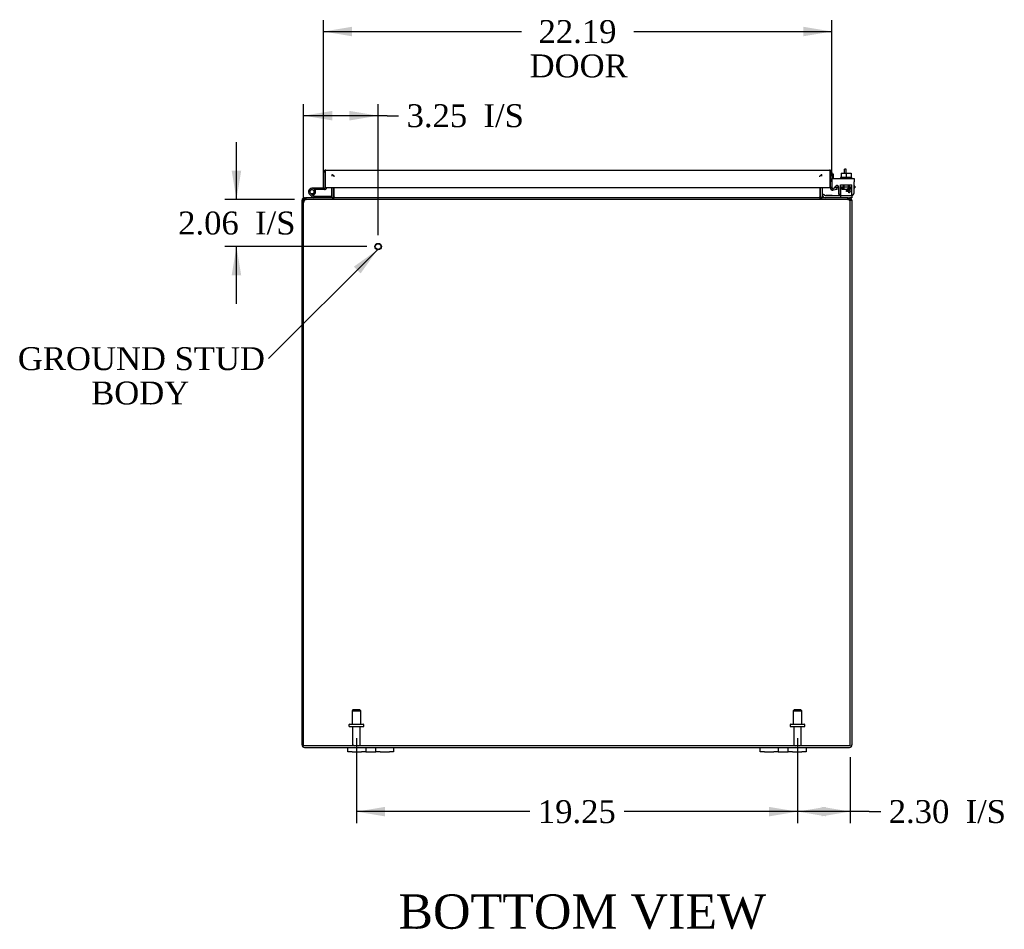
# Model space of a CAD drawing. Header units: inches. Extents: x 6 to 236, y 0 to 158.
# Tile 2 of 8: x 67 to 110, y 8 to 47. Entities that reach past the tile are written whole.
import ezdxf
from ezdxf.enums import TextEntityAlignment as Align

# ---------------------------------------------------------------- set-up
doc = ezdxf.new("R2010")
doc.units = ezdxf.units.IN
doc.header["$MEASUREMENT"] = 0
for name, color, linetype in [('COM40153-1', 7, 'CONTINUOUS'), ('COM40153-2', 7, 'CONTINUOUS'), ('COM42667', 7, 'CONTINUOUS'), ('COM42780', 7, 'CONTINUOUS'), ('COM48484', 7, 'CONTINUOUS'), ('COM48533', 7, 'CONTINUOUS'), ('COM71780-17', 7, 'CONTINUOUS'), ('DEFAULT', 7, 'CONTINUOUS'), ('FET07710', 7, 'CONTINUOUS'), ('HNG10620-26B', 7, 'CONTINUOUS'), ('HNG10620-26C', 7, 'CONTINUOUS'), ('HNG10620-26P', 7, 'CONTINUOUS'), ('SCC19011', 7, 'CONTINUOUS'), ('STD21878', 7, 'CONTINUOUS'), ('STD26094', 7, 'CONTINUOUS'), ('WAF25035', 7, 'CONTINUOUS')]:
    doc.layers.add(name, color=color, linetype=linetype)
doc.styles.add('SEACAD_TIMES_NEW_ROMAN', font='times.ttf')

# ---------------------------------------------------------------- blocks, each defined once
blk = doc.blocks.new('SEANNOT_GROUP1')
at = {"layer": 'DEFAULT', "linetype": 'Continuous'}
blk.add_hatch(color=136, dxfattribs=at).paths.add_polyline_path([(81.474, 36.193), (82.21, 37.224), (81.179, 36.488)])
at = {"layer": 'DEFAULT', "color": 136, "linetype": 'Continuous'}
blk.add_lwpolyline([(77.457, 32.47), (82.21, 37.224)], dxfattribs=at)
at = {"layer": 'DEFAULT', "color": 136, "linetype": 'Continuous', "style": 'SEACAD_TIMES_NEW_ROMAN'}
for s, p in [('GROUND STUD', (66.514, 32.97)), ('BODY', (69.713, 31.47))]:
    blk.add_text(s, height=1, dxfattribs=at).set_placement(p, align=Align.TOP_LEFT)
blk = doc.blocks.new('GDIMGGROUP7')
at = {"layer": 'DEFAULT', "linetype": 'Continuous'}
for points in [[(101.789, 12.484), (101.789, 12.901), (100.539, 12.693)], [(101.592, 12.484), (102.842, 12.693), (101.592, 12.901)]]:
    blk.add_hatch(color=136, dxfattribs=at).paths.add_polyline_path(points)
at = {"layer": 'DEFAULT', "color": 136, "linetype": 'Continuous'}
for p, q in [((100.539, 15.903), (100.539, 12.193)), ((102.842, 15.066), (102.842, 12.193)), ((103.671, 12.693), (100.539, 12.693)), ((103.671, 12.693), (104.171, 12.693))]:
    blk.add_line(p, q, dxfattribs=at)
at = {"layer": 'DEFAULT', "color": 136, "linetype": 'Continuous', "style": 'SEACAD_TIMES_NEW_ROMAN'}
for s, p in [('2.30', (104.521, 13.193)), ('I/S', (107.875, 13.193))]:
    blk.add_text(s, height=1, dxfattribs=at).set_placement(p, align=Align.TOP_LEFT)
blk = doc.blocks.new('GDIMGGROUP8')
at = {"layer": 'DEFAULT', "linetype": 'Continuous'}
for points in [[(82.539, 12.481), (82.539, 12.898), (81.289, 12.69)], [(99.289, 12.481), (100.539, 12.69), (99.289, 12.898)]]:
    blk.add_hatch(color=136, dxfattribs=at).paths.add_polyline_path(points)
at = {"layer": 'DEFAULT', "color": 136, "linetype": 'Continuous'}
for p, q in [((81.289, 15.903), (81.289, 12.19)), ((100.539, 15.903), (100.539, 12.19)), ((88.858, 12.69), (81.289, 12.69)), ((100.539, 12.69), (92.97, 12.69))]:
    blk.add_line(p, q, dxfattribs=at)
at = {"layer": 'DEFAULT', "color": 136, "linetype": 'Continuous', "style": 'SEACAD_TIMES_NEW_ROMAN'}
blk.add_text('19.25', height=1, dxfattribs=at).set_placement((89.208, 13.19), align=Align.TOP_LEFT)
blk = doc.blocks.new('GDIMGGROUP14')
at = {"layer": 'DEFAULT', "linetype": 'Continuous'}
for points in [[(75.845, 40.672), (76.053, 39.422), (76.261, 40.672)], [(75.845, 36.112), (76.261, 36.112), (76.053, 37.362)]]:
    blk.add_hatch(color=136, dxfattribs=at).paths.add_polyline_path(points)
at = {"layer": 'DEFAULT', "color": 136, "linetype": 'Continuous'}
for p, q in [((76.053, 39.422), (76.053, 41.922)), ((78.591, 39.422), (75.553, 39.422)), ((81.736, 37.362), (75.553, 37.362)), ((76.053, 34.862), (76.053, 37.362))]:
    blk.add_line(p, q, dxfattribs=at)
at = {"layer": 'DEFAULT', "color": 136, "linetype": 'Continuous', "style": 'SEACAD_TIMES_NEW_ROMAN'}
for s, p in [('2.06', (73.511, 38.892)), ('I/S', (76.865, 38.892))]:
    blk.add_text(s, height=1, dxfattribs=at).set_placement(p, align=Align.TOP_LEFT)
blk = doc.blocks.new('GDIMGGROUP15')
at = {"layer": 'DEFAULT', "linetype": 'Continuous'}
for points in [[(80.236, 43.287), (78.986, 43.079), (80.236, 42.87)], [(80.986, 43.287), (80.986, 42.87), (82.236, 43.079)]]:
    blk.add_hatch(color=136, dxfattribs=at).paths.add_polyline_path(points)
at = {"layer": 'DEFAULT', "color": 136, "linetype": 'Continuous'}
for p, q in [((78.986, 27.917), (78.986, 43.579)), ((82.236, 37.862), (82.236, 43.579)), ((82.629, 43.079), (78.986, 43.079)), ((82.629, 43.079), (83.129, 43.079))]:
    blk.add_line(p, q, dxfattribs=at)
at = {"layer": 'DEFAULT', "color": 136, "linetype": 'Continuous', "style": 'SEACAD_TIMES_NEW_ROMAN'}
for s, p in [('3.25', (83.479, 43.579)), ('I/S', (86.834, 43.579))]:
    blk.add_text(s, height=1, dxfattribs=at).set_placement(p, align=Align.TOP_LEFT)
blk = doc.blocks.new('GDIMGGROUP20')
at = {"layer": 'DEFAULT', "linetype": 'Continuous'}
for points in [[(81.101, 46.961), (79.851, 46.753), (81.101, 46.545)], [(100.789, 46.961), (100.789, 46.545), (102.039, 46.753)]]:
    blk.add_hatch(color=136, dxfattribs=at).paths.add_polyline_path(points)
at = {"layer": 'DEFAULT', "color": 136, "linetype": 'Continuous'}
for p, q in [((79.851, 40.409), (79.851, 47.253)), ((102.039, 40.437), (102.039, 47.253)), ((79.851, 46.753), (88.498, 46.753)), ((93.392, 46.753), (102.039, 46.753))]:
    blk.add_line(p, q, dxfattribs=at)
at = {"layer": 'DEFAULT', "color": 136, "linetype": 'Continuous', "style": 'SEACAD_TIMES_NEW_ROMAN'}
for s, p in [('22.19', (89.239, 47.253)), ('DOOR', (88.848, 45.753))]:
    blk.add_text(s, height=1, dxfattribs=at).set_placement(p, align=Align.TOP_LEFT)

msp = doc.modelspace()

# ---------------------------------------------------------------- linework, layer by layer
at = {"layer": 'COM40153-1', "color": 7}
for p, q in [((102.592, 40.566), (102.592, 40.744)), ((102.664, 40.744), (102.592, 40.744)), ((102.664, 40.566), (102.664, 40.744))]:
    msp.add_line(p, q, dxfattribs=at)
at = {"layer": 'COM40153-2', "color": 7}
for p, q in [((102.111, 40.532), (102.039, 40.532)), ((102.111, 40.34), (102.111, 40.532)), ((102.315, 40.004), (102.211, 40.004)), ((103.039, 40.004), (103.01, 40.004)), ((103.039, 40.004), (103.039, 39.932)), ((102.323, 39.932), (102.165, 39.932)), ((103.01, 39.932), (103.039, 39.932))]:
    msp.add_line(p, q, dxfattribs=at)
msp.add_arc((102.147, 40.04), 0.108, 180, 186.8545, dxfattribs=at)
at = {"layer": 'COM42667', "color": 7}
for p, q in [((102.04, 40.34), (103.01, 40.34)), ((102.04, 40.197), (102.04, 40.34)), ((102.04, 40.197), (102.04, 39.941)), ((102.154, 39.915), (102.213, 40.006)), ((102.323, 39.974), (102.323, 39.714)), ((102.673, 39.803), (102.788, 39.964)), ((102.788, 39.964), (102.813, 39.964)), ((102.813, 39.964), (102.813, 39.803)), ((103.01, 40.34), (103.01, 40.197)), ((103.01, 39.714), (103.01, 40.197)), ((102.673, 39.774), (102.673, 39.803)), ((102.782, 39.774), (102.673, 39.774)), ((102.782, 39.915), (102.703, 39.803)), ((102.703, 39.803), (102.782, 39.803)), ((102.782, 39.803), (102.782, 39.915)), ((102.782, 39.714), (102.782, 39.774)), ((102.813, 39.714), (102.782, 39.714)), ((102.813, 39.803), (102.846, 39.803)), ((102.846, 39.774), (102.813, 39.774)), ((102.813, 39.774), (102.813, 39.714)), ((102.846, 39.803), (102.846, 39.774))]:
    msp.add_line(p, q, dxfattribs=at)
for centre, radius, start, end in [((102.263, 39.974), 0.06, 0, 147.1545), ((102.1, 39.941), 0.06, 180, 202.199), ((102.448, 39.714), 0.125, 180, 270), ((102.885, 39.714), 0.125, 270, 0)]:
    msp.add_arc(centre, radius, start, end, dxfattribs=at)
at = {"layer": 'COM42780', "color": 7}
for p, q in [((102.41, 39.926), (102.411, 39.98)), ((102.411, 40.066), (102.911, 40.066)), ((102.411, 39.98), (102.411, 40.066)), ((102.411, 39.98), (102.411, 39.51)), ((102.411, 39.971), (102.911, 39.971)), ((102.466, 39.971), (102.466, 39.876)), ((102.536, 40.066), (102.536, 39.876)), ((102.554, 40.066), (102.554, 39.876)), ((102.767, 39.876), (102.767, 40.066)), ((102.786, 40.066), (102.786, 39.876)), ((102.856, 39.876), (102.856, 39.971)), ((102.911, 39.926), (102.911, 40.066)), ((101.611, 39.587), (101.678, 39.654)), ((101.611, 39.587), (101.661, 39.536)), ((101.678, 39.654), (101.728, 39.603)), ((101.762, 39.589), (102.661, 39.589)), ((101.796, 39.588), (101.796, 39.589)), ((101.856, 39.588), (101.796, 39.588)), ((101.856, 39.588), (101.856, 39.589)), ((101.884, 39.588), (101.856, 39.588)), ((101.884, 39.588), (101.884, 39.589)), ((102.046, 39.588), (101.884, 39.588)), ((101.997, 39.588), (101.997, 39.589)), ((102.046, 39.588), (102.046, 39.589)), ((102.466, 39.876), (102.856, 39.876)), ((102.661, 39.589), (102.911, 39.589)), ((102.911, 39.637), (102.911, 39.926)), ((102.911, 39.592), (102.911, 39.637)), ((102.911, 39.589), (102.911, 39.592)), ((102.911, 39.589), (102.911, 39.494)), ((102.911, 39.494), (102.806, 39.494))]:
    msp.add_line(p, q, dxfattribs=at)
for radius in [0.143, 0.048]:
    msp.add_arc((101.762, 39.637), radius, 225, 270, dxfattribs=at)
msp.add_ellipse((102.161, 40.595), major_axis=(0, -14.322), ratio=0.017455, start_param=1.503851, end_param=1.524085, dxfattribs=at)
for points, knots in [([(102.402, 39.589), (102.404, 39.589), (102.405, 39.591), (102.407, 39.594), (102.407, 39.595), (102.407, 39.597)], [0, 0, 0, 0, 0.25, 0.25, 0.3597521, 0.3597521, 0.3597521, 0.3597521]), ([(102.407, 39.597), (102.407, 39.597), (102.408, 39.597), (102.408, 39.599), (102.408, 39.601), (102.409, 39.607), (102.41, 39.613), (102.41, 39.624), (102.41, 39.63), (102.41, 39.637)], [0.3597521, 0.3597521, 0.3597521, 0.3597521, 0.375, 0.375, 0.5, 0.5, 0.75, 0.75, 1, 1, 1, 1]), ([(102.411, 39.51), (102.411, 39.505), (102.41, 39.501), (102.407, 39.496), (102.405, 39.494), (102.402, 39.494)], [0, 0, 0, 0, 0.5, 0.5, 1, 1, 1, 1])]:
    msp.add_open_spline(points, degree=3, knots=knots, dxfattribs=at)
at = {"layer": 'COM48484', "color": 7}
for p, q in [((80.217, 39.53), (80.217, 39.937)), ((80.289, 39.53), (80.289, 39.937)), ((101.539, 39.53), (101.539, 39.937)), ((101.611, 39.937), (101.611, 39.53)), ((78.914, 39.268), (78.914, 39.386)), ((78.986, 39.386), (78.914, 39.386)), ((78.914, 15.602), (78.914, 39.268)), ((78.986, 39.268), (78.986, 39.386)), ((79.002, 39.417), (79.022, 39.422)), ((79.022, 39.422), (79.022, 39.494)), ((79.022, 39.494), (79.091, 39.494)), ((80.215, 39.52), (80.284, 39.5)), ((101.612, 39.52), (101.543, 39.5)), ((102.737, 39.494), (102.806, 39.494)), ((102.806, 39.422), (102.806, 39.494)), ((102.825, 39.417), (102.806, 39.422)), ((102.842, 39.268), (102.842, 39.386)), ((102.842, 39.386), (102.914, 39.386)), ((102.914, 39.386), (102.914, 39.268)), ((102.914, 39.268), (102.914, 15.602)), ((79.022, 15.494), (80.914, 15.494)), ((82.914, 15.494), (98.914, 15.494)), ((100.914, 15.494), (102.806, 15.494))]:
    msp.add_line(p, q, dxfattribs=at)
for centre, radius, start, end in [((79.022, 39.386), 0.108, 122.6431, 180), ((79.022, 39.386), 0.109, 90.0913, 122.5518), ((79.022, 39.386), 0.036, 122.6431, 180), ((80.181, 39.53), 0.036, 270.0001, 343.7794), ((80.181, 39.53), 0.036, 343.7795, 0), ((80.181, 39.53), 0.108, 343.7795, 0), ((101.647, 39.53), 0.108, 180, 196.2205), ((101.647, 39.53), 0.036, 180, 196.2205), ((101.647, 39.53), 0.036, 196.2206, 269.9999), ((102.806, 39.386), 0.108, 57.3569, 90), ((102.806, 39.386), 0.036, 0, 57.3569), ((102.806, 39.386), 0.108, 0, 57.3569), ((79.022, 15.602), 0.108, 180, 270), ((102.806, 15.602), 0.108, 270, 0)]:
    msp.add_arc(centre, radius, start, end, dxfattribs=at)
at = {"layer": 'COM48533', "color": 7}
for p, q in [((80.229, 40.435), (80.229, 40.507)), ((80.314, 40.412), (80.314, 40.436)), ((101.514, 40.412), (101.514, 40.436)), ((101.599, 40.435), (101.599, 40.507)), ((80.314, 39.53), (80.314, 39.937)), ((101.514, 39.937), (101.514, 39.53)), ((78.986, 15.566), (78.986, 39.268)), ((79.058, 39.417), (79.091, 39.422)), ((102.737, 39.494), (79.091, 39.494)), ((79.091, 39.422), (79.091, 39.494)), ((102.737, 39.422), (79.091, 39.422)), ((80.24, 39.494), (80.24, 39.422)), ((80.314, 39.53), (80.314, 39.52)), ((80.314, 39.52), (80.314, 39.5)), ((101.514, 39.52), (101.514, 39.53)), ((101.514, 39.52), (101.514, 39.5)), ((101.588, 39.494), (101.588, 39.422)), ((102.737, 39.422), (102.737, 39.494)), ((102.737, 39.422), (102.769, 39.417)), ((102.842, 15.566), (102.842, 39.268)), ((102.842, 15.566), (78.986, 15.566))]:
    msp.add_line(p, q, dxfattribs=at)
for centre, radius, start, end in [((79.236, 39.268), 0.25, 151.8454, 180), ((79.229, 39.341), 0.219, 141.4717, 168.0655), ((79.09, 39.326), 0.0964, 109.4824, 141.066), ((79.095, 39.447), 0.0474, 94.5956, 140.4649), ((80.231, 39.638), 0.144, 273.4883, 305.1665), ((101.597, 39.638), 0.144, 234.8335, 266.5117), ((102.733, 39.447), 0.0474, 39.5351, 85.4044), ((102.598, 39.341), 0.219, 11.9345, 38.5283), ((102.737, 39.326), 0.0962, 38.8912, 70.5605), ((102.592, 39.268), 0.25, 0, 28.1546)]:
    msp.add_arc(centre, radius, start, end, dxfattribs=at)
for points in [[(80.229, 40.507), (80.236, 40.507), (80.243, 40.506), (80.257, 40.499), (80.264, 40.494), (80.278, 40.481), (80.285, 40.474), (80.3, 40.456), (80.307, 40.446), (80.314, 40.436)], [(101.514, 40.436), (101.521, 40.446), (101.528, 40.456), (101.542, 40.474), (101.549, 40.481), (101.563, 40.494), (101.57, 40.499), (101.585, 40.506), (101.592, 40.507), (101.599, 40.507)], [(80.314, 39.5), (80.307, 39.489), (80.301, 39.479), (80.289, 39.459), (80.283, 39.451), (80.27, 39.437), (80.264, 39.432), (80.252, 39.424), (80.246, 39.422), (80.24, 39.422)], [(101.588, 39.422), (101.582, 39.422), (101.576, 39.424), (101.563, 39.432), (101.557, 39.437), (101.545, 39.451), (101.539, 39.459), (101.526, 39.479), (101.52, 39.489), (101.514, 39.5)]]:
    msp.add_open_spline(points, degree=3, knots=[0, 0, 0, 0, 0.25, 0.25, 0.5, 0.5, 0.75, 0.75, 1, 1, 1, 1], dxfattribs=at)
at = {"layer": 'COM71780-17', "color": 7}
for p, q in [((79.851, 39.909), (79.851, 40.596)), ((79.923, 40.698), (79.923, 40.596)), ((79.923, 40.596), (79.923, 40.698)), ((79.923, 39.909), (79.923, 40.596)), ((79.923, 40.596), (79.923, 39.937)), ((79.959, 40.704), (101.931, 40.704)), ((101.967, 40.596), (101.967, 40.698)), ((101.967, 40.698), (101.967, 40.596)), ((101.967, 39.937), (101.967, 40.596)), ((101.967, 40.596), (101.967, 39.937)), ((102.039, 40.596), (102.039, 39.937)), ((79.851, 39.909), (79.923, 39.909)), ((79.923, 39.937), (101.967, 39.937)), ((102.039, 39.937), (101.967, 39.937)), ((102.052, 39.91), (102.005, 39.855)), ((102.251, 39.932), (102.081, 39.902)), ((102.081, 39.902), (102.094, 39.831)), ((102.264, 39.861), (102.094, 39.831)), ((102.264, 39.861), (102.251, 39.932))]:
    msp.add_line(p, q, dxfattribs=at)
for centre, radius, start, end in [((79.959, 40.596), 0.108, 109.4712, 180), ((79.959, 40.596), 0.108, 90, 109.4712), ((101.931, 40.596), 0.108, 70.5288, 90), ((101.931, 40.596), 0.108, 0, 70.5288), ((102.075, 39.937), 0.108, 180, 230), ((102.075, 39.937), 0.108, 230.0001, 279.9999), ((102.075, 39.937), 0.036, 180, 230), ((102.075, 39.937), 0.036, 230, 280)]:
    msp.add_arc(centre, radius, start, end, dxfattribs=at)
for centre, start_param, end_param in [((79.959, 40.596), 3.141593, 3.48143), ((101.931, 40.596), 2.801756, 3.141593)]:
    msp.add_ellipse(centre, major_axis=(0, -0.108), ratio=0.997813, start_param=start_param, end_param=end_param, dxfattribs=at)
at = {"layer": 'FET07710', "color": 7}
for p, q in [((80.914, 15.307), (80.914, 15.494)), ((80.914, 15.494), (81.101, 15.494)), ((81.101, 15.494), (81.508, 15.494)), ((81.508, 15.494), (81.695, 15.494)), ((81.695, 15.494), (81.913, 15.494)), ((81.695, 15.494), (81.695, 15.307)), ((81.913, 15.494), (81.914, 15.494)), ((81.914, 15.494), (82.132, 15.494)), ((82.132, 15.307), (82.132, 15.494)), ((82.132, 15.494), (82.319, 15.494)), ((82.319, 15.494), (82.726, 15.494)), ((82.726, 15.494), (82.914, 15.494)), ((82.914, 15.494), (82.914, 15.307)), ((98.914, 15.307), (98.914, 15.494)), ((98.914, 15.494), (99.101, 15.494)), ((99.101, 15.494), (99.508, 15.494)), ((99.508, 15.494), (99.695, 15.494)), ((99.695, 15.494), (99.913, 15.494)), ((99.695, 15.494), (99.695, 15.307)), ((99.913, 15.494), (99.914, 15.494)), ((99.914, 15.494), (100.132, 15.494)), ((100.132, 15.307), (100.132, 15.494)), ((100.132, 15.494), (100.319, 15.494)), ((100.319, 15.494), (100.726, 15.494)), ((100.726, 15.494), (100.914, 15.494)), ((100.914, 15.494), (100.914, 15.307)), ((81.101, 15.307), (80.914, 15.307)), ((81.101, 15.307), (81.508, 15.307)), ((81.695, 15.307), (81.508, 15.307)), ((81.695, 15.307), (81.913, 15.307)), ((81.913, 15.307), (81.914, 15.307)), ((81.914, 15.307), (82.132, 15.307)), ((82.319, 15.307), (82.132, 15.307)), ((82.319, 15.307), (82.726, 15.307)), ((82.914, 15.307), (82.726, 15.307)), ((99.101, 15.307), (98.914, 15.307)), ((99.101, 15.307), (99.508, 15.307)), ((99.695, 15.307), (99.508, 15.307)), ((99.695, 15.307), (99.913, 15.307)), ((99.913, 15.307), (99.914, 15.307)), ((99.914, 15.307), (100.132, 15.307)), ((100.319, 15.307), (100.132, 15.307)), ((100.319, 15.307), (100.726, 15.307)), ((100.914, 15.307), (100.726, 15.307))]:
    msp.add_line(p, q, dxfattribs=at)
at = {"layer": 'HNG10620-26B', "color": 7}
for p, q in [((79.371, 39.52), (79.244, 39.647)), ((79.413, 39.563), (79.287, 39.689)), ((79.398, 39.609), (79.38, 39.666)), ((80.169, 39.554), (79.433, 39.554)), ((80.169, 39.494), (80.169, 39.554))]:
    msp.add_line(p, q, dxfattribs=at)
for centre, radius, start, end in [((79.353, 39.756), 0.154, 287.1819, 225), ((79.353, 39.756), 0.0938, 287.1819, 225), ((79.433, 39.583), 0.029, 225, 270), ((79.433, 39.583), 0.089, 225, 270)]:
    msp.add_arc(centre, radius, start, end, dxfattribs=at)
at = {"layer": 'HNG10620-26C', "color": 7}
for p, q in [((79.923, 40.389), (79.923, 40.389)), ((79.507, 39.909), (79.353, 39.909)), ((79.507, 39.849), (79.475, 39.849)), ((79.851, 39.909), (79.507, 39.909)), ((79.507, 39.909), (79.507, 39.849)), ((79.894, 39.849), (79.507, 39.849))]:
    msp.add_line(p, q, dxfattribs=at)
for centre, radius, start, end in [((79.353, 39.756), 0.154, 277.4281, 287.1819), ((79.894, 39.938), 0.089, 270, 0)]:
    msp.add_arc(centre, radius, start, end, dxfattribs=at)
at = {"layer": 'HNG10620-26P', "color": 7}
msp.add_circle((79.353, 39.756), 0.0938, dxfattribs=at)
at = {"layer": 'SCC19011', "color": 7}
for p, q in [((102.446, 40.566), (102.446, 40.385)), ((102.446, 40.566), (102.661, 40.566)), ((102.661, 40.566), (102.661, 40.385)), ((102.661, 40.566), (102.876, 40.566)), ((102.876, 40.566), (102.876, 40.385))]:
    msp.add_line(p, q, dxfattribs=at)
at = {"layer": 'STD21878', "color": 7}
for radius in [0.141, 0.125]:
    msp.add_circle((82.236, 37.362), radius, dxfattribs=at)
at = {"layer": 'STD26094', "color": 7}
for p, q in [((81.139, 17.128), (81.101, 17.091)), ((81.101, 17.091), (81.476, 17.091)), ((81.101, 17.091), (81.101, 16.503)), ((81.439, 17.128), (81.139, 17.128)), ((81.476, 17.091), (81.439, 17.128)), ((81.476, 16.503), (81.476, 17.091)), ((100.389, 17.128), (100.351, 17.091)), ((100.351, 17.091), (100.726, 17.091)), ((100.351, 17.091), (100.351, 16.503)), ((100.689, 17.128), (100.389, 17.128)), ((100.726, 17.091), (100.689, 17.128)), ((100.726, 16.503), (100.726, 17.091)), ((80.964, 16.473), (80.964, 16.433)), ((80.994, 16.503), (81.584, 16.503)), ((80.994, 16.403), (81.584, 16.403)), ((81.124, 16.403), (81.124, 15.626)), ((81.454, 15.626), (81.454, 16.403)), ((81.614, 16.433), (81.614, 16.473)), ((100.214, 16.473), (100.214, 16.433)), ((100.244, 16.503), (100.834, 16.503)), ((100.244, 16.403), (100.834, 16.403)), ((100.374, 16.403), (100.374, 15.626)), ((100.704, 15.626), (100.704, 16.403)), ((100.864, 16.433), (100.864, 16.473))]:
    msp.add_line(p, q, dxfattribs=at)
for centre, radius, start, end in [((80.994, 16.473), 0.03, 90, 180), ((80.994, 16.433), 0.03, 180, 270), ((81.584, 16.473), 0.03, 0, 90), ((81.584, 16.433), 0.03, 270, 0), ((100.244, 16.473), 0.03, 90, 180), ((100.244, 16.433), 0.03, 180, 270), ((100.834, 16.473), 0.03, 0, 90), ((100.834, 16.433), 0.03, 270, 0), ((81.184, 15.626), 0.06, 180, 270), ((81.394, 15.626), 0.06, 270, 0), ((100.434, 15.626), 0.06, 180, 270), ((100.644, 15.626), 0.06, 270, 0)]:
    msp.add_arc(centre, radius, start, end, dxfattribs=at)
at = {"layer": 'WAF25035', "color": 7}
for p, q in [((102.911, 40.385), (102.411, 40.385)), ((102.411, 40.385), (102.411, 40.34)), ((102.911, 40.34), (102.911, 40.385))]:
    msp.add_line(p, q, dxfattribs=at)

# ---------------------------------------------------------------- block references
at = {"layer": 'DEFAULT', "color": 7}
for name in ['GDIMGGROUP20', 'GDIMGGROUP15', 'GDIMGGROUP14', 'SEANNOT_GROUP1', 'GDIMGGROUP8', 'GDIMGGROUP7']:
    msp.add_blockref(name, (0, 0), dxfattribs=at)

# ---------------------------------------------------------------- texts
at = {"layer": 'DEFAULT', "color": 7, "style": 'SEACAD_TIMES_NEW_ROMAN'}
msp.add_text('BOTTOM VIEW', height=1.5, dxfattribs=at).set_placement((83.121, 9.078), align=Align.TOP_LEFT)

doc.saveas('drawing.dxf')
